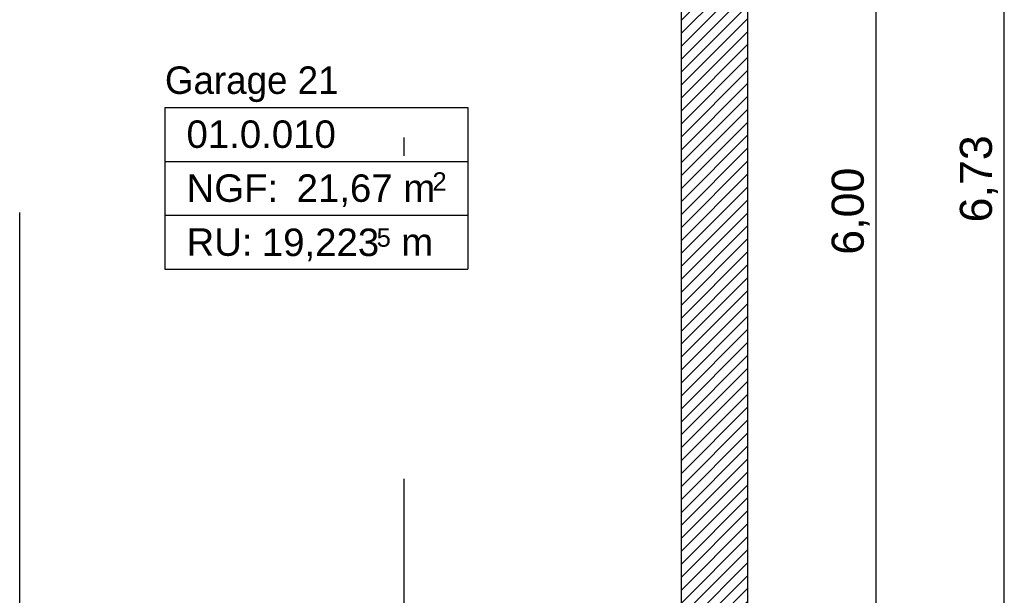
# Model space of a CAD drawing. Extents: x -73 to 183, y -4 to 85.
# Tile 13 of 98: x -42.69 to -37.31, y 33.73 to 36.87. Entities that reach past the tile are written whole.
import ezdxf

# ---------------------------------------------------------------- set-up
doc = ezdxf.new("R2010")
doc.units = 0
doc.header["$MEASUREMENT"] = 0
doc.linetypes.add('Strichlinie', pattern=[0.005644, 0.002822, -0.002822])
doc.linetypes.add('Strichpunktlinie', pattern=[0.006703, 0.003528, -0.001764, 0, -0.001411])
for name, color, linetype in [('0._EG_2_P_BM_AUSSEN', 7, 'Continuous'), ('0._EG_2_P_ZE_BILD', 7, 'Continuous'), ('0._EG_2_R_NT_HIDDEN', 7, 'Continuous'), ('0._EG_2_R_TR_AUSSENWAND', 7, 'Continuous'), ('0._EG_2_Räume', 7, 'Continuous')]:
    doc.layers.add(name, color=color, linetype=linetype)
doc.styles.add('ERSTELLTER_STIL_1', font='ARIAL.TTF')
doc.styles.add('ERSTELLTER_STIL_3', font='txt')

msp = doc.modelspace()

# ---------------------------------------------------------------- hatches: boundary and pattern name
at = {"layer": '0._EG_2_R_TR_AUSSENWAND', "linetype": 'Continuous', "ltscale": 1000}
h = msp.add_hatch(dxfattribs=at)
h.set_pattern_fill('MW_HLZ_0002', color=256, style=0, pattern_type=2)
h.set_pattern_definition([(45, (0, 0), (-0.03535534, 0.03535534), [])])
h.paths.add_polyline_path([(-39.0737, 39), (-39.0737, 33), (-38.7087, 32.635), (-38.7087, 39.365)], flags=0)

# ---------------------------------------------------------------- linework, layer by layer
at = {"layer": '0._EG_2_P_BM_AUSSEN', "linetype": 'Continuous', "ltscale": 1000}
for p, q in [((-37.3087, 32.635), (-37.3087, 39.365)), ((-38.0087, 33), (-38.0087, 39))]:
    msp.add_line(p, q, dxfattribs=at)
at = {"layer": '0._EG_2_P_ZE_BILD', "linetype": 'Strichpunktlinie', "ltscale": 1000}
msp.add_line((-40.586, 30.8391), (-40.586, 39.9493), dxfattribs=at)
at = {"layer": '0._EG_2_R_NT_HIDDEN', "linetype": 'Strichlinie', "ltscale": 1000}
msp.add_line((-42.6854, 33), (-42.6854, 39), dxfattribs=at)
at = {"layer": '0._EG_2_R_TR_AUSSENWAND', "linetype": 'Continuous', "ltscale": 1000}
for p, q in [((-38.7087, 32.635), (-38.7087, 39.365)), ((-39.0737, 39), (-39.0737, 33))]:
    msp.add_line(p, q, dxfattribs=at)
at = {"layer": '0._EG_2_Räume', "linetype": 'Continuous', "ltscale": 1000}
for p, q in [((-41.8922, 36.3953), (-41.8922, 35.5113)), ((-41.8922, 36.3953), (-40.2375, 36.3953)), ((-40.2375, 36.3953), (-40.2375, 35.5113)), ((-41.8922, 36.1006), (-40.2375, 36.1006)), ((-41.8922, 35.806), (-40.2375, 35.806)), ((-41.8922, 35.5113), (-40.2375, 35.5113))]:
    msp.add_line(p, q, dxfattribs=at)

# ---------------------------------------------------------------- texts
at = {"layer": '0._EG_2_P_BM_AUSSEN', "linetype": 'Continuous', "char_height": 0.175, "attachment_point": 7, "rotation": 90, "style": 'ERSTELLTER_STIL_1'}
for s, insert in [('{6,73}', (-37.3437, 35.7672)), ('{6,00}', (-38.0437, 35.5906))]:
    msp.add_mtext(s, dxfattribs=dict(at, insert=insert))
at = {"layer": '0._EG_2_Räume', "linetype": 'Continuous'}
for s, insert, char_height, attachment_point, style in [('{Garage 21}', (-41.8922, 36.6188), 0.15, 1, 'ERSTELLTER_STIL_3'), ('{01.0.010 }', (-41.7744, 36.3241), 0.15, 1, 'ERSTELLTER_STIL_1'), ('{NGF: }', (-41.7744, 36.0295), 0.15, 1, 'ERSTELLTER_STIL_1'), ('{21,67 m}', (-41.1732, 36.0295), 0.15, 1, 'ERSTELLTER_STIL_1'), ('{2}', (-40.4313, 36.0409), 0.1, 1, 'ERSTELLTER_STIL_1'), ('{19,223}', (-41.363, 35.5557), 0.15, 7, 'ERSTELLTER_STIL_1'), ('{5}', (-40.7362, 35.6332), 0.1, 7, 'ERSTELLTER_STIL_1'), ('{RU: }', (-41.7744, 35.7349), 0.15, 1, 'ERSTELLTER_STIL_1'), ('{ m}', (-40.6603, 35.7349), 0.15, 1, 'ERSTELLTER_STIL_1')]:
    msp.add_mtext(s, dxfattribs=dict(at, insert=insert, char_height=char_height, attachment_point=attachment_point, style=style))

doc.saveas('drawing.dxf')
